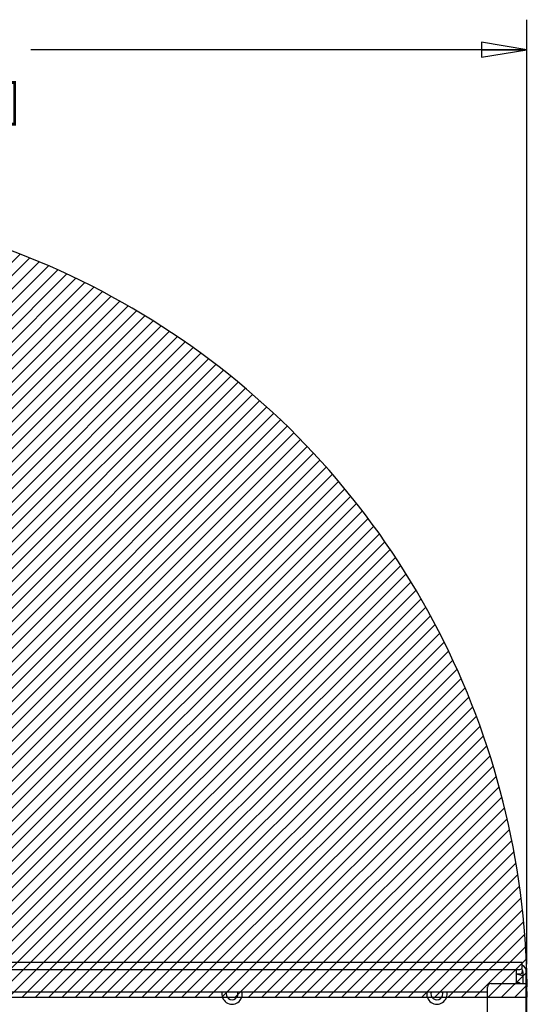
# Paper-space layout 'SUBMITTAL_E2H_2_1' of a CAD drawing. Header units: millimetres. Extents: x 0 to 841, y 0 to 594.
# Tile 14 of 67: x 147 to 201, y 153 to 258. Entities that reach past the tile are written whole.
import ezdxf

# ---------------------------------------------------------------- set-up
doc = ezdxf.new("R2010")
doc.units = ezdxf.units.MM
doc.header["$LTSCALE"] = 46.255
doc.layers.get('0').update_dxf_attribs({"linetype": 'CONTINUOUS'})
for name, color, linetype in [('002___PRT_ALL_AXES', 7, 'CONTINUOUS'), ('DATUM', 7, 'CONTINUOUS'), ('ROUNDS', 7, 'CONTINUOUS')]:
    doc.layers.add(name, color=color, linetype=linetype)
doc.styles.get("Standard").update_dxf_attribs({"font": 'txt', "width": 0.725})
doc.dimstyles.new('DIMSTYLE_1', dxfattribs={"dimtxt": 3.5, "dimasz": 4.8, "dimexe": 3.2, "dimexo": 1.6, "dimgap": 1.75, "dimtad": 0, "dimtih": 1, "dimtoh": 1, "dimdec": 1, "dimzin": 0, "dimdsep": 46, "dimtxsty": 'STANDARD', "dimblk": 'CLOSED', "dimblk1": 'CLOSED', "dimblk2": 'CLOSED', "dimcen": 0.09, "dimadec": 0, "dimazin": 0, "dimtp": 0.4, "dimtm": 0.4, "dimtfac": 1, "dimtdec": 1, "dimtofl": 0, "dimtmove": 0, "dimatfit": 3, "dimldrblk": 'CLOSED', "dimfxl": 1, "dimtolj": 1, "dimtzin": 0, "dimarcsym": 0})

# ---------------------------------------------------------------- blocks, each defined once
blk = doc.blocks.new('_CLOSED')
at = {"color": 0, "linetype": 'BYBLOCK'}
for p, q in [((0, 0), (-1, 0.1666666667)), ((-1, 0.1666666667), (-1, -0.1666666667)), ((-1, -0.1666666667), (0, 0)), ((-1, 0), (0, 0))]:
    blk.add_line(p, q, dxfattribs=at)
blk = doc.blocks.new('*D42')
at = {"color": 2, "linetype": 'CONTINUOUS'}
for p, q in [((91.6700745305, 252.9540907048), (91.6700745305, 257.9040907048)), ((200.5303540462, 252.9540907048), (200.5303540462, 257.9040907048)), ((91.6700745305, 254.7040907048), (136.7377142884, 254.7040907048)), ((200.5303540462, 254.7040907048), (147.8502142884, 254.7040907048)), ((91.6700745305, 239.6163708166), (91.6700745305, 252.9540907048)), ((200.5303540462, 157.5233052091), (200.5303540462, 252.9540907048))]:
    blk.add_line(p, q, dxfattribs=at)
at = {"color": 2, "linetype": 'CONTINUOUS', "xscale": 4.8, "yscale": 4.8, "zscale": 4.8, "rotation": 180}
blk.add_blockref('_CLOSED', (91.6700745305, 254.7040907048), dxfattribs=at)
at = {"color": 2, "linetype": 'CONTINUOUS', "xscale": 4.8, "yscale": 4.8, "zscale": 4.8}
blk.add_blockref('_CLOSED', (200.5303540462, 254.7040907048), dxfattribs=at)
at = {"color": 2, "linetype": 'CONTINUOUS', "insert": (142.2939642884, 256.4540907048), "char_height": 3.5, "width": 15.225, "attachment_point": 2, "line_spacing_factor": 0.9}
blk.add_mtext('871\\P[34.3]', dxfattribs=at)

psp = doc.layouts.new('SUBMITTAL_E2H_2_1')

# ---------------------------------------------------------------- hatches: boundary and pattern name
at = {"linetype": 'CONTINUOUS'}
h = psp.add_hatch(dxfattribs=at)
h.set_pattern_fill('doorswing', color=2, angle=45, style=0, pattern_type=0)
h.set_pattern_definition([(45, (0, 0), (-0.7071067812, 0.7071067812), [])])
edge = h.paths.add_edge_path()
edge.add_arc((115.9591540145, 154.1965202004), 84.5915298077, 359.8699776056, 106.1287594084)
edge.add_line((113.6083141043, 154.0045552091), (200.5504660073, 154.0045552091))
edge.add_line((113.6083141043, 154.0045552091), (92.1201595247, 234.199439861))
edge.add_arc((92.96655203, 234.4262300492), 0.875, 116.3926077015, 195)
edge.add_line((92.5775973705, 235.2100280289), (92.4598911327, 235.4585135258))

# ---------------------------------------------------------------- linework, layer by layer
at = {"color": 7, "linetype": 'CONTINUOUS'}
for p, q in [((200.0491040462, 157.7108052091), (113.6491040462, 157.7108052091)), ((200.0491040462, 157.2358052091), (200.0491040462, 157.7108052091)), ((199.4241040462, 155.4733052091), (199.4241040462, 156.9608052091)), ((200.0991040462, 156.7233052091), (200.0991040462, 155.4733052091)), ((113.6083141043, 154.0045552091), (200.5504660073, 154.0045552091)), ((117.3491040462, 154.5983052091), (196.3491040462, 154.5983052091))]:
    psp.add_line(p, q, dxfattribs=at)
at = {"color": 3, "linetype": 'CONTINUOUS'}
for p, q in [((200.4741040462, 114.9733052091), (200.4741040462, 156.7233052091)), ((199.7241040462, 155.4733052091), (200.4741040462, 155.4733052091))]:
    psp.add_line(p, q, dxfattribs=at)
at = {"color": 2, "linetype": 'CONTINUOUS'}
psp.add_line((113.6083141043, 154.0045552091), (200.5504660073, 154.0045552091), dxfattribs=at)
psp.add_arc((115.9591540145, 154.1965202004), 84.5915298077, 359.8699776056, 106.1287594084, dxfattribs=at)
at = {"color": 7, "linetype": 'CONTINUOUS'}
for centre, radius, start, end in [((115.9591540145, 154.1965202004), 84.5915298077, 359.8699776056, 106.1287594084), ((199.7241040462, 156.7233052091), 0.375, 0, 51.7161686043), ((199.6553540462, 155.3483052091), 0.21875, 37.0588235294, 145.0413438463)]:
    psp.add_arc(centre, radius, start, end, dxfattribs=at)
at = {"color": 3, "linetype": 'CONTINUOUS'}
psp.add_arc((199.7241040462, 156.7233052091), 0.75, 0, 63.9809095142, dxfattribs=at)
at = {"layer": '002___PRT_ALL_AXES', "color": 7, "linetype": 'CONTINUOUS'}
for centre in [(169.2241040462, 154.3608052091), (190.9741040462, 154.3608052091)]:
    psp.add_arc(centre, 1.084375, 167.3460300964, 12.6539699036, dxfattribs=at)
at = {"layer": 'DATUM', "color": 7, "linetype": 'CONTINUOUS'}
for centre in [(169.2241040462, 154.3608052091), (190.9741040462, 154.3608052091)]:
    psp.add_arc(centre, 0.625, 157.6278238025, 22.3721761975, dxfattribs=at)
at = {"layer": 'ROUNDS', "color": 7, "linetype": 'CONTINUOUS'}
for p, q in [((200.0491040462, 157.2108052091), (200.0491040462, 157.2358052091)), ((113.8991040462, 156.9608052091), (199.7991040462, 156.9608052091)), ((199.5348413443, 156.4608052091), (200.0991040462, 156.3096114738)), ((199.8247480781, 155.4858052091), (199.4859600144, 155.4858052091)), ((200.5303540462, 114.7733052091), (200.5303540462, 155.1108052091))]:
    psp.add_line(p, q, dxfattribs=at)
at = {"layer": 'ROUNDS', "color": 3, "linetype": 'CONTINUOUS'}
for p, q in [((199.7991040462, 156.4608052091), (199.4241040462, 156.4608052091)), ((200.0491040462, 156.9012957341), (200.0491040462, 156.7108052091)), ((196.3491040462, 116.6233052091), (196.3491040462, 155.0733052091)), ((196.7491040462, 155.4733052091), (199.7241040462, 155.4733052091)), ((200.5303540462, 155.9233052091), (200.5303540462, 155.1108052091))]:
    psp.add_line(p, q, dxfattribs=at)
at = {"layer": 'ROUNDS', "color": 7, "linetype": 'CONTINUOUS'}
for centre, radius, start, end in [((199.7991040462, 157.2108052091), 0.25, 270, 360), ((200.1553540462, 155.1108052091), 0.375, 0, 31.5012934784)]:
    psp.add_arc(centre, radius, start, end, dxfattribs=at)
at = {"layer": 'ROUNDS', "color": 3, "linetype": 'CONTINUOUS'}
for centre, radius, start, end in [((199.7991040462, 156.7108052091), 0.25, 270, 360), ((198.8678540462, 155.9233052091), 1.6625, 0, 14.6704503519), ((196.7491040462, 155.0733052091), 0.4, 90, 180)]:
    psp.add_arc(centre, radius, start, end, dxfattribs=at)

# ---------------------------------------------------------------- dimensions: what is measured, and where the dimension line sits
at = {"color": 2, "linetype": 'CONTINUOUS'}
dim = psp.add_linear_dim(base=(91.6700745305, 254.7040907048), p1=(200.5303540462, 155.9233052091), p2=(91.6700745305, 238.0163708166), angle=180, text='871\\P[34.3]', dimstyle='DIMSTYLE_1', dxfattribs=at)
dim.commit()
dim.dimension.update_dxf_attribs({"geometry": '*D42', "text_midpoint": (142.2939642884, 252.0790907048), "dimtype": 160})

doc.saveas('drawing.dxf')
